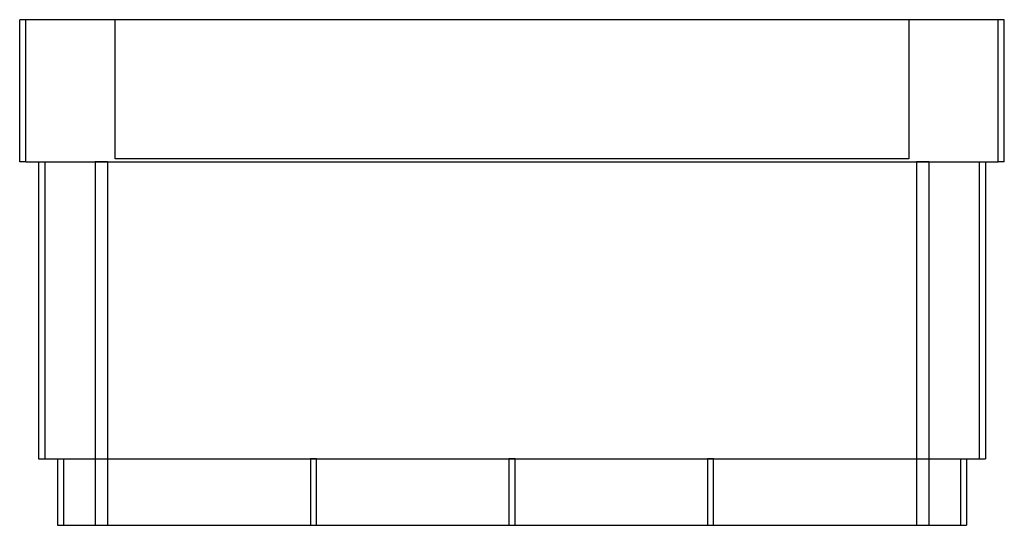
# Model space of a CAD drawing. Header units: millimetres. Extents: x -162 to 162, y -142 to 25.
import ezdxf

# ---------------------------------------------------------------- set-up
doc = ezdxf.new("R2010")
doc.units = ezdxf.units.MM
doc.layers.add('MAIN-1', color=7, linetype='Continuous')
doc.layers.add('MAIN-2', color=7, linetype='Continuous')

msp = doc.modelspace()

# ---------------------------------------------------------------- linework, layer by layer
at = {"layer": 'MAIN-1'}
for p, q in [((-160.5, 25), (-162.5, 25)), ((-162.5, -22), (-162.5, 25)), ((160.5, 25), (-160.5, 25)), ((-160.5, -22), (-160.5, 25)), ((162.5, 25), (160.5, 25)), ((160.5, -22), (160.5, 25)), ((162.5, -22), (162.5, 25)), ((-160.5, -22), (-162.5, -22)), ((-160.5, -22), (160.5, -22)), ((-156.25, -22), (-156.25, -120)), ((-154.25, -22), (-154.25, -120)), ((154.25, -22), (154.25, -120)), ((156.25, -22), (156.25, -120)), ((162.5, -22), (160.5, -22)), ((-156.25, -120), (-154.25, -120)), ((-154.25, -120), (154.25, -120)), ((-150, -120), (-150, -142)), ((-148, -120), (-148, -142)), ((148, -120), (148, -142)), ((150, -120), (150, -142)), ((154.25, -120), (156.25, -120)), ((-150, -142), (-148, -142)), ((-148, -142), (148, -142)), ((148, -142), (150, -142))]:
    msp.add_line(p, q, dxfattribs=at)
at = {"layer": 'MAIN-2'}
for p, q in [((-162.5, 25), (-162.5, 25)), ((-160.5, -22), (-160.5, 25)), ((-131, -21), (-131, 25)), ((131, 25), (131, -21)), ((160.5, -22), (160.5, 25)), ((162.5, 25), (162.5, 25)), ((-162.5, -22), (-162.5, -22)), ((-156.25, -22), (-156.25, -22)), ((-154.25, -22), (-154.25, -120)), ((-137.55, -22), (-137.55, -22)), ((-137.55, -22), (-137.55, -142)), ((-133.55, -22), (-137.55, -22)), ((-133.55, -22), (-133.55, -142)), ((-133.55, -22), (-133.55, -142)), ((-133.55, -22), (133.55, -22)), ((131, -21), (-131, -21)), ((133.55, -22), (133.55, -142)), ((133.55, -22), (133.55, -142)), ((137.55, -22), (133.55, -22)), ((137.55, -22), (137.55, -142)), ((137.55, -22), (137.55, -22)), ((154.25, -22), (154.25, -120)), ((156.25, -22), (156.25, -22)), ((162.5, -22), (162.5, -22)), ((-156.25, -120), (-156.25, -120)), ((-150, -120), (-150, -120)), ((-148, -120), (-148, -142)), ((-137.55, -120), (-137.55, -120)), ((-137.55, -120), (-137.55, -120)), ((-137.55, -120), (-137.55, -120)), ((-137.55, -120), (-137.55, -120)), ((-137.55, -120), (-137.55, -120)), ((-137.55, -120), (-137.55, -120)), ((-137.55, -120), (-137.55, -120)), ((-137.55, -120), (-137.55, -120)), ((-137.55, -120), (-137.55, -120)), ((-137.55, -120), (-137.55, -120)), ((-137.55, -120), (-137.55, -120)), ((-137.55, -120), (-137.55, -120)), ((-137.55, -120), (-137.55, -120)), ((-137.55, -120), (-137.55, -120)), ((-137.55, -120), (-137.55, -120)), ((-137.55, -120), (-137.55, -120)), ((-137.55, -120), (-137.55, -120)), ((-137.55, -120), (-137.55, -120)), ((-137.55, -120), (-137.55, -120)), ((-137.55, -120), (-137.55, -120)), ((-137.55, -120), (-137.55, -120)), ((-66.5, -120), (-66.5, -120)), ((-66.5, -120), (-66.5, -120)), ((-66.5, -120), (-66.5, -120)), ((-66.5, -120), (-66.5, -120)), ((-66.5, -120), (-66.5, -120)), ((-66.5, -120), (-66.5, -120)), ((-66.5, -120), (-66.5, -120)), ((-66.5, -120), (-66.5, -120)), ((-66.5, -120), (-66.5, -120)), ((-66.5, -120), (-66.5, -120)), ((-66.5, -120), (-66.5, -120)), ((-66.5, -120), (-66.5, -120)), ((-66.5, -120), (-66.5, -120)), ((-66.5, -120), (-66.5, -120)), ((-66.5, -120), (-66.5, -120)), ((-66.5, -120), (-66.5, -120)), ((-66.5, -120), (-66.5, -120)), ((-66.5, -120), (-66.5, -120)), ((-66.5, -120), (-66.5, -120)), ((-66.5, -120), (-66.5, -120)), ((-66.5, -120), (-66.5, -120)), ((-66.5, -120), (-66.5, -120)), ((-64.5, -120), (-66.5, -120)), ((-66.5, -120), (-66.5, -142)), ((-64.5, -120), (-64.5, -120)), ((-64.5, -120), (-64.5, -120)), ((-64.5, -120), (-64.5, -120)), ((-64.5, -120), (-64.5, -120)), ((-64.5, -120), (-64.5, -120)), ((-64.5, -120), (-64.5, -120)), ((-64.5, -120), (-64.5, -120)), ((-64.5, -120), (-64.5, -120)), ((-64.5, -120), (-64.5, -120)), ((-64.5, -120), (-64.5, -120)), ((-64.5, -120), (-64.5, -120)), ((-64.5, -142), (-64.5, -120)), ((-64.5, -120), (-64.5, -120)), ((-64.5, -120), (-64.5, -120)), ((-64.5, -120), (-64.5, -120)), ((-64.5, -120), (-64.5, -120)), ((-64.5, -120), (-64.5, -120)), ((-64.5, -120), (-64.5, -120)), ((-64.5, -120), (-64.5, -120)), ((-64.5, -120), (-64.5, -120)), ((-64.5, -120), (-64.5, -120)), ((-64.5, -120), (-64.5, -120)), ((-64.5, -120), (-64.5, -120)), ((-1, -120), (-1, -120)), ((-1, -120), (-1, -120)), ((-1, -120), (-1, -120)), ((-1, -120), (-1, -120)), ((-1, -120), (-1, -120)), ((-1, -120), (-1, -120)), ((-1, -120), (-1, -120)), ((-1, -120), (-1, -120)), ((-1, -120), (-1, -120)), ((-1, -120), (-1, -120)), ((-1, -120), (-1, -120)), ((-1, -120), (-1, -120)), ((-1, -120), (-1, -120)), ((-1, -120), (-1, -120)), ((-1, -120), (-1, -120)), ((-1, -120), (-1, -120)), ((-1, -120), (-1, -120)), ((-1, -120), (-1, -120)), ((-1, -120), (-1, -120)), ((-1, -120), (-1, -120)), ((-1, -120), (-1, -120)), ((-1, -120), (-1, -120)), ((1, -120), (-1, -120)), ((-1, -120), (-1, -142)), ((1, -120), (1, -120)), ((1, -120), (1, -120)), ((1, -120), (1, -120)), ((1, -120), (1, -120)), ((1, -120), (1, -120)), ((1, -120), (1, -120)), ((1, -120), (1, -120)), ((1, -120), (1, -120)), ((1, -120), (1, -120)), ((1, -120), (1, -120)), ((1, -120), (1, -120)), ((1, -142), (1, -120)), ((1, -120), (1, -120)), ((1, -120), (1, -120)), ((1, -120), (1, -120)), ((1, -120), (1, -120)), ((1, -120), (1, -120)), ((1, -120), (1, -120)), ((1, -120), (1, -120)), ((1, -120), (1, -120)), ((1, -120), (1, -120)), ((1, -120), (1, -120)), ((1, -120), (1, -120)), ((64.5, -120), (64.5, -120)), ((64.5, -120), (64.5, -120)), ((64.5, -120), (64.5, -120)), ((64.5, -120), (64.5, -120)), ((64.5, -120), (64.5, -120)), ((64.5, -120), (64.5, -120)), ((64.5, -120), (64.5, -120)), ((64.5, -120), (64.5, -120)), ((64.5, -120), (64.5, -120)), ((64.5, -120), (64.5, -120)), ((64.5, -120), (64.5, -120)), ((64.5, -120), (64.5, -120)), ((64.5, -120), (64.5, -120)), ((64.5, -120), (64.5, -120)), ((64.5, -120), (64.5, -120)), ((64.5, -120), (64.5, -120)), ((64.5, -120), (64.5, -120)), ((64.5, -120), (64.5, -120)), ((64.5, -120), (64.5, -120)), ((64.5, -120), (64.5, -120)), ((64.5, -120), (64.5, -120)), ((64.5, -120), (64.5, -120)), ((66.5, -120), (64.5, -120)), ((64.5, -120), (64.5, -142)), ((66.5, -120), (66.5, -120)), ((66.5, -120), (66.5, -120)), ((66.5, -120), (66.5, -120)), ((66.5, -120), (66.5, -120)), ((66.5, -120), (66.5, -120)), ((66.5, -120), (66.5, -120)), ((66.5, -120), (66.5, -120)), ((66.5, -120), (66.5, -120)), ((66.5, -120), (66.5, -120)), ((66.5, -120), (66.5, -120)), ((66.5, -120), (66.5, -120)), ((66.5, -142), (66.5, -120)), ((66.5, -120), (66.5, -120)), ((66.5, -120), (66.5, -120)), ((66.5, -120), (66.5, -120)), ((66.5, -120), (66.5, -120)), ((66.5, -120), (66.5, -120)), ((66.5, -120), (66.5, -120)), ((66.5, -120), (66.5, -120)), ((66.5, -120), (66.5, -120)), ((66.5, -120), (66.5, -120)), ((66.5, -120), (66.5, -120)), ((66.5, -120), (66.5, -120)), ((137.55, -120), (137.55, -120)), ((137.55, -120), (137.55, -120)), ((137.55, -120), (137.55, -120)), ((137.55, -120), (137.55, -120)), ((137.55, -120), (137.55, -120)), ((137.55, -120), (137.55, -120)), ((137.55, -120), (137.55, -120)), ((137.55, -120), (137.55, -120)), ((137.55, -120), (137.55, -120)), ((137.55, -120), (137.55, -120)), ((137.55, -120), (137.55, -120)), ((137.55, -120), (137.55, -120)), ((137.55, -120), (137.55, -120)), ((137.55, -120), (137.55, -120)), ((137.55, -120), (137.55, -120)), ((137.55, -120), (137.55, -120)), ((137.55, -120), (137.55, -120)), ((137.55, -120), (137.55, -120)), ((137.55, -120), (137.55, -120)), ((137.55, -120), (137.55, -120)), ((137.55, -120), (137.55, -120)), ((148, -120), (148, -142)), ((150, -120), (150, -120)), ((156.25, -120), (156.25, -120)), ((-150, -142), (-150, -142)), ((-137.55, -142), (-137.55, -142)), ((-137.55, -142), (-137.55, -142)), ((-137.55, -142), (-137.55, -142)), ((-137.55, -142), (-137.55, -142)), ((-137.55, -142), (-137.55, -142)), ((-137.55, -142), (-137.55, -142)), ((-137.55, -142), (-137.55, -142)), ((-137.55, -142), (-137.55, -142)), ((-137.55, -142), (-137.55, -142)), ((-137.55, -142), (-137.55, -142)), ((-137.55, -142), (-137.55, -142)), ((-137.55, -142), (-137.55, -142)), ((-137.55, -142), (-137.55, -142)), ((-137.55, -142), (-137.55, -142)), ((-137.55, -142), (-137.55, -142)), ((-137.55, -142), (-137.55, -142)), ((-137.55, -142), (-137.55, -142)), ((-137.55, -142), (-137.55, -142)), ((-137.55, -142), (-137.55, -142)), ((-137.55, -142), (-137.55, -142)), ((-137.55, -142), (-137.55, -142)), ((-137.55, -142), (-137.55, -142)), ((-66.5, -142), (-66.5, -142)), ((-66.5, -142), (-66.5, -142)), ((-66.5, -142), (-66.5, -142)), ((-66.5, -142), (-66.5, -142)), ((-66.5, -142), (-66.5, -142)), ((-66.5, -142), (-66.5, -142)), ((-66.5, -142), (-66.5, -142)), ((-66.5, -142), (-66.5, -142)), ((-66.5, -142), (-66.5, -142)), ((-66.5, -142), (-66.5, -142)), ((-66.5, -142), (-66.5, -142)), ((-66.5, -142), (-66.5, -142)), ((-66.5, -142), (-66.5, -142)), ((-66.5, -142), (-66.5, -142)), ((-66.5, -142), (-66.5, -142)), ((-66.5, -142), (-66.5, -142)), ((-66.5, -142), (-66.5, -142)), ((-66.5, -142), (-66.5, -142)), ((-66.5, -142), (-66.5, -142)), ((-66.5, -142), (-66.5, -142)), ((-66.5, -142), (-66.5, -142)), ((-66.5, -142), (-66.5, -142)), ((-64.5, -142), (-64.5, -142)), ((-64.5, -142), (-64.5, -142)), ((-64.5, -142), (-64.5, -142)), ((-64.5, -142), (-64.5, -142)), ((-64.5, -142), (-64.5, -142)), ((-64.5, -142), (-64.5, -142)), ((-64.5, -142), (-64.5, -142)), ((-64.5, -142), (-64.5, -142)), ((-64.5, -142), (-64.5, -142)), ((-64.5, -142), (-64.5, -142)), ((-64.5, -142), (-64.5, -142)), ((-64.5, -142), (-64.5, -142)), ((-64.5, -142), (-64.5, -142)), ((-64.5, -142), (-64.5, -142)), ((-64.5, -142), (-64.5, -142)), ((-64.5, -142), (-64.5, -142)), ((-64.5, -142), (-64.5, -142)), ((-64.5, -142), (-64.5, -142)), ((-64.5, -142), (-64.5, -142)), ((-64.5, -142), (-64.5, -142)), ((-64.5, -142), (-64.5, -142)), ((-64.5, -142), (-64.5, -142)), ((-1, -142), (-1, -142)), ((-1, -142), (-1, -142)), ((-1, -142), (-1, -142)), ((-1, -142), (-1, -142)), ((-1, -142), (-1, -142)), ((-1, -142), (-1, -142)), ((-1, -142), (-1, -142)), ((-1, -142), (-1, -142)), ((-1, -142), (-1, -142)), ((-1, -142), (-1, -142)), ((-1, -142), (-1, -142)), ((-1, -142), (-1, -142)), ((-1, -142), (-1, -142)), ((-1, -142), (-1, -142)), ((-1, -142), (-1, -142)), ((-1, -142), (-1, -142)), ((-1, -142), (-1, -142)), ((-1, -142), (-1, -142)), ((-1, -142), (-1, -142)), ((-1, -142), (-1, -142)), ((-1, -142), (-1, -142)), ((-1, -142), (-1, -142)), ((1, -142), (1, -142)), ((1, -142), (1, -142)), ((1, -142), (1, -142)), ((1, -142), (1, -142)), ((1, -142), (1, -142)), ((1, -142), (1, -142)), ((1, -142), (1, -142)), ((1, -142), (1, -142)), ((1, -142), (1, -142)), ((1, -142), (1, -142)), ((1, -142), (1, -142)), ((1, -142), (1, -142)), ((1, -142), (1, -142)), ((1, -142), (1, -142)), ((1, -142), (1, -142)), ((1, -142), (1, -142)), ((1, -142), (1, -142)), ((1, -142), (1, -142)), ((1, -142), (1, -142)), ((1, -142), (1, -142)), ((1, -142), (1, -142)), ((1, -142), (1, -142)), ((64.5, -142), (64.5, -142)), ((64.5, -142), (64.5, -142)), ((64.5, -142), (64.5, -142)), ((64.5, -142), (64.5, -142)), ((64.5, -142), (64.5, -142)), ((64.5, -142), (64.5, -142)), ((64.5, -142), (64.5, -142)), ((64.5, -142), (64.5, -142)), ((64.5, -142), (64.5, -142)), ((64.5, -142), (64.5, -142)), ((64.5, -142), (64.5, -142)), ((64.5, -142), (64.5, -142)), ((64.5, -142), (64.5, -142)), ((64.5, -142), (64.5, -142)), ((64.5, -142), (64.5, -142)), ((64.5, -142), (64.5, -142)), ((64.5, -142), (64.5, -142)), ((64.5, -142), (64.5, -142)), ((64.5, -142), (64.5, -142)), ((64.5, -142), (64.5, -142)), ((64.5, -142), (64.5, -142)), ((64.5, -142), (64.5, -142)), ((66.5, -142), (66.5, -142)), ((66.5, -142), (66.5, -142)), ((66.5, -142), (66.5, -142)), ((66.5, -142), (66.5, -142)), ((66.5, -142), (66.5, -142)), ((66.5, -142), (66.5, -142)), ((66.5, -142), (66.5, -142)), ((66.5, -142), (66.5, -142)), ((66.5, -142), (66.5, -142)), ((66.5, -142), (66.5, -142)), ((66.5, -142), (66.5, -142)), ((66.5, -142), (66.5, -142)), ((66.5, -142), (66.5, -142)), ((66.5, -142), (66.5, -142)), ((66.5, -142), (66.5, -142)), ((66.5, -142), (66.5, -142)), ((66.5, -142), (66.5, -142)), ((66.5, -142), (66.5, -142)), ((66.5, -142), (66.5, -142)), ((66.5, -142), (66.5, -142)), ((66.5, -142), (66.5, -142)), ((66.5, -142), (66.5, -142)), ((137.55, -142), (137.55, -142)), ((137.55, -142), (137.55, -142)), ((137.55, -142), (137.55, -142)), ((137.55, -142), (137.55, -142)), ((137.55, -142), (137.55, -142)), ((137.55, -142), (137.55, -142)), ((137.55, -142), (137.55, -142)), ((137.55, -142), (137.55, -142)), ((137.55, -142), (137.55, -142)), ((137.55, -142), (137.55, -142)), ((137.55, -142), (137.55, -142)), ((137.55, -142), (137.55, -142)), ((137.55, -142), (137.55, -142)), ((137.55, -142), (137.55, -142)), ((137.55, -142), (137.55, -142)), ((137.55, -142), (137.55, -142)), ((137.55, -142), (137.55, -142)), ((137.55, -142), (137.55, -142)), ((137.55, -142), (137.55, -142)), ((137.55, -142), (137.55, -142)), ((137.55, -142), (137.55, -142)), ((137.55, -142), (137.55, -142)), ((150, -142), (150, -142))]:
    msp.add_line(p, q, dxfattribs=at)

doc.saveas('drawing.dxf')
